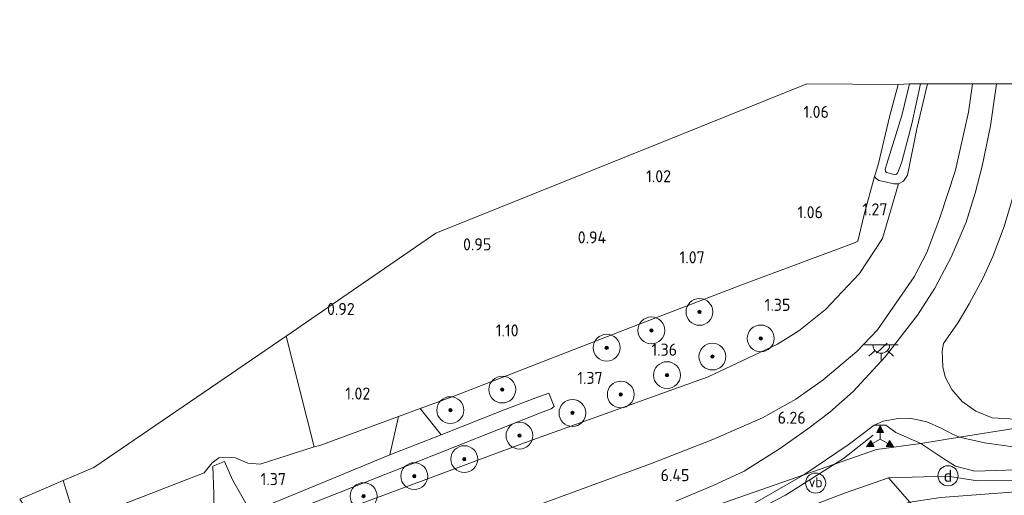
# Model space of a CAD drawing. Extents: x 130905 to 137824, y 412333 to 417928.
# Tile 254 of 256: x 136065 to 136212, y 416762 to 416833. Entities that reach past the tile are written whole.
import ezdxf
from ezdxf.enums import TextEntityAlignment as Align
from ezdxf.lldxf.tags import DXFTag

# ---------------------------------------------------------------- set-up
doc = ezdxf.new("R2010")
doc.units = 0
for name, color, linetype, lineweight in [('B-ME-GR-BOOM-S', 90, 'Continuous', 25), ('B-ME-GR-BOUWLAND_AKKERBOUW-GV', 80, 'Continuous', 13), ('B-ME-GR-GRAS-GV', 60, 'Continuous', 13), ('B-ME-GW-TALUD_KRUIN-G', 90, 'Continuous', 18), ('B-ME-GW-TALUD_TEEN-G', 90, 'Continuous', 18), ('B-ME-IE-MEUBILAIR_DIJKPAAL-S', 7, 'Continuous', 25), ('B-ME-IE-MEUBILAIR_WEGMEUBILAIR-G', 7, 'Continuous', 18), ('B-ME-IE-MEUBILAIR_WEGMEUBILAIR-S', 7, 'Continuous', 25), ('B-ME-IE-MEUBILAIR_WEGMEUBILAIR_VERKEERSBORD-S', 7, 'Continuous', 25), ('B-ME-IE-TERREINAFSCHEIDING_DOORGANG-G', 210, 'Continuous', 18), ('B-ME-IE-TERREINAFSCHEIDING_KUNSTMATIG_HEKWERK-G', 20, 'IE-TERREINAFSCHEIDING-KUNSTMATIG', 18), ('B-ME-KG-GRENS_OPNAME-G', 210, 'KG-OPNAME', 18), ('B-ME-KL-ET_LS_OV_LICHTPUNT-S', 190, 'Continuous', 25), ('B-ME-OG-WATER_SLOOT-G', 120, 'Continuous', 18), ('B-ME-OG-WATER_SLOOT-GV', 120, 'Continuous', 18), ('B-ME-VH-VERHARDING_ASFALT-GV', 252, 'Continuous', 18), ('B-ME-VH-VERHARDING_HALFVERHARDING-GV', 252, 'Continuous', 18), ('B-ME-WH-WINTERBED-G', 150, 'WH-WINTERBED', 18), ('X-XX-AL-HOOGTELABEL-S', 7, 'Continuous', 25)]:
    doc.layers.add(name, color=color, linetype=linetype, lineweight=lineweight)
doc.styles.add('NLCS-ISO', font='NLCS-ISO.ttf')
doc.styles.add('NLCS-ISO-ANNOTATIVE-T18', font='NLCS-ISO.ttf', dxfattribs={"height": 1.8})
doc.styles.get("Standard").update_dxf_attribs({"font": 'arial.ttf'})
doc.linetypes.add('IE-TERREINAFSCHEIDING-KUNSTMATIG', pattern='A,4,[82,NLCS.SHX,S=0.75,R=90,X=0,Y=0],4,-2', length=10)
tags = doc.linetypes.add('KG-OPNAME', pattern='A,5.5,-2,["O",Standard,S=1.8,R=0,X=-0.5,Y=-0.9],-2,5.5,-2,[5,NLCS.SHX,S=0.75,R=0,X=0,Y=0],-2', length=19).pattern_tags.tags
tags[6] = DXFTag(74, 10)
tags = doc.linetypes.add('WH-WINTERBED', pattern='A,6,-3.5,["WB",Standard,S=1.8,R=0,X=-1.5,Y=-0.9],-3.5,6,-3.5,6,-3.5,6,-3.5,6,-3.5', length=51).pattern_tags.tags
tags[6] = DXFTag(74, 10)

# ---------------------------------------------------------------- blocks, each defined once
blk = doc.blocks.new('SAL-HOOGTELABEL-SO')
at = {"color": 0, "linetype": 'ByBlock', "lineweight": -2, "style": 'NLCS-ISO-ANNOTATIVE-T18'}
blk.add_attdef('HOOGTE', text='', height=1.8, dxfattribs=at).set_placement((2.79, 0), align=Align.RIGHT)
blk = doc.blocks.new('SGR-BOOM_01-SO')
at = {"linetype": 'ByBlock', "lineweight": 18}
h = blk.add_hatch(color=0, dxfattribs=at)
h.dxf.hatch_style = 1
edge = h.paths.add_edge_path()
edge.add_arc((0, 0), 0.25, 0, 360)
at = {"color": 0, "linetype": 'ByBlock', "lineweight": 18}
for radius in [2, 0.25]:
    blk.add_circle((0, 0), radius, dxfattribs=at)
blk = doc.blocks.new('SIE-WEG_VERKEERSBORD_WEGWIJZER-SO')
at = {"linetype": 'ByBlock', "lineweight": 18}
h = blk.add_hatch(color=0, dxfattribs=at)
h.dxf.hatch_style = 1
h.paths.add_polyline_path([(0.5, 1), (0, 2), (-0.5, 1)])
h = blk.add_hatch(color=0, dxfattribs=at)
h.dxf.hatch_style = 1
h.paths.add_polyline_path([(-1.38, -0.22), (-2, -1.15), (-0.88, -1.09)])
h = blk.add_hatch(color=0, dxfattribs=at)
h.dxf.hatch_style = 1
h.paths.add_polyline_path([(1.38, -0.22), (2, -1.15), (0.88, -1.09)])
at = {"color": 0, "linetype": 'ByBlock', "lineweight": 18}
for points in [[(0.5, 1), (0, 2), (-0.5, 1)], [(-1.38, -0.22), (-2, -1.15), (-0.88, -1.09)], [(1.38, -0.22), (2, -1.15), (0.88, -1.09)]]:
    blk.add_lwpolyline(points, close=True, dxfattribs=at)
for points in [[(-1.13, -0.65), (0, 0)], [(0, 1), (0, 0)], [(1.13, -0.65), (0, 0)]]:
    blk.add_lwpolyline(points, dxfattribs=at)
blk = doc.blocks.new('SIE-DIJKPAAL-SO')
at = {"color": 0, "linetype": 'ByBlock', "lineweight": 18}
blk.add_circle((0, 0), 1.5, dxfattribs=at)
at = {"color": 0, "linetype": 'ByBlock', "lineweight": 18, "style": 'NLCS-ISO'}
blk.add_text('d', height=1.8, dxfattribs=at).set_placement((0, 0), align=Align.MIDDLE_CENTER)
blk = doc.blocks.new('SKL-ET_OV_LICHTPUNT-SO')
at = {"color": 0, "linetype": 'ByBlock', "lineweight": 18}
for points in [[(-1.25, 0), (-2.5, 0)], [(1.25, 0), (2.5, 0)], [(-0.92, -0.85), (-1.83, -1.7)], [(0, -1.25), (0, -2.5)], [(0.92, -0.85), (1.83, -1.7)]]:
    blk.add_lwpolyline(points, dxfattribs=at)
blk.add_lwpolyline([(0, 0), (1.25, 0, -1), (-1.25, 0)], format="xyb", close=True, dxfattribs=at)
blk = doc.blocks.new('SIE-WEG_PAAL_VERKEERSBORD-SO')
at = {"color": 0, "linetype": 'ByBlock', "lineweight": 18}
blk.add_circle((0, 0), 1.5, dxfattribs=at)
at = {"color": 0, "linetype": 'ByBlock', "lineweight": 18, "style": 'NLCS-ISO'}
blk.add_text('vb', height=1.5, dxfattribs=at).set_placement((0, 0.13), align=Align.MIDDLE_CENTER)

msp = doc.modelspace()

# ---------------------------------------------------------------- linework, layer by layer
at = {"layer": 'B-ME-GR-BOUWLAND_AKKERBOUW-GV'}
msp.add_polyline3d([(136109.803, 416769.84, 1.034), (136108.976, 416769.629, 1.012), (136104.775, 416786.154, 1.034), (136127.068, 416801.449, 1.038), (136160.477, 416814.924, 0.999), (136182.281, 416823.719, 0.982), (136195.837, 416823.62, 1.07), (136194.551, 416818.79, 1.033), (136192.921, 416811.868, 0.87), (136192.517, 416810.5, 0.98), (136192.33, 416809.906, 0.96), (136190.793, 416804.271, 1.244), (136189.85, 416800.284, 1.268), (136189.361, 416800.051, 1.264), (136172.432, 416793.747, 0.982), (136155.261, 416787.104, 0.93), (136129.886, 416777.26, 0.926), (136124.738, 416775.358, 0.954), (136121.521, 416774.169, 0.971)], close=True, dxfattribs=at)
at = {"layer": 'B-ME-GR-GRAS-GV'}
for points in [[(136112.256, 416759.829, 1.425), (136140.263, 416770.25, 1.435), (136167.606, 416780.083, 1.59), (136177.924, 416784.918, 1.56), (136181.074, 416786.904, 1.613), (136185.062, 416790.092, 1.658), (136190.106, 416795.489, 1.65), (136193.539, 416800.68, 1.526), (136195.879, 416808.808, 1.041), (136196.652, 416809.199, 1.087), (136197.224, 416810.133, 1.191), (136198.652, 416817.023, 1.111), (136200.209, 416823.719, 1.111), (136206.899, 416823.719, 4.796), (136206.311, 416819.473, 4.715), (136204.381, 416810.846, 4.983), (136202.05, 416803.731, 5.15), (136200.13, 416798.571, 5.348), (136198.24, 416794.949, 5.539), (136192.784, 416787.089, 5.858), (136189.683, 416783.841, 5.708), (136184.677, 416779.609, 5.916), (136180.639, 416776.74, 5.822), (136175.688, 416773.949, 5.967), (136171.455, 416772.141, 5.99), (136168.303, 416770.752, 6.076), (136159.004, 416767.145, 6.135), (136141.144, 416760.548, 6.038)], [(136141.144, 416760.548, 6.038), (136159.004, 416767.145, 6.135), (136168.303, 416770.752, 6.076), (136171.455, 416772.141, 5.99), (136175.688, 416773.949, 5.967), (136180.639, 416776.74, 5.822), (136184.677, 416779.609, 5.916), (136189.683, 416783.841, 5.708), (136192.784, 416787.089, 5.858), (136198.24, 416794.949, 5.539), (136200.13, 416798.571, 5.348), (136202.05, 416803.731, 5.15), (136204.381, 416810.846, 4.983), (136206.311, 416819.473, 4.715), (136206.899, 416823.719, 4.796), (136210.504, 416823.719, 4.989), (136209.576, 416817.479, 5.054), (136208.352, 416811.425, 5.213), (136207.311, 416807.445, 5.235), (136205.95, 416803.11, 5.489), (136203.737, 416797.914, 5.626), (136201.295, 416793.293, 5.686), (136198.732, 416789.24, 5.789), (136193.933, 416783.035, 6.011), (136189.169, 416777.895, 5.97), (136185.669, 416774.805, 6.116), (136182.421, 416772.349, 6.159), (136178.189, 416769.36, 6.198), (136172.925, 416766.04, 6.262), (136168.314, 416763.871, 6.267), (136162.766, 416761.546, 6.314)], [(136102.033, 416758.63, 1.408), (136123.663, 416767.17, 1.39), (136142.647, 416774.698, 1.412), (136144.211, 416775.287, 1.408), (136144.687, 416775.642, 1.455), (136143.884, 416777.637, 1.459), (136141.962, 416776.948, 1.459), (136137.224, 416775.145, 1.403), (136127.855, 416771.455, 1.371), (136124.738, 416775.358, 0.954), (136129.886, 416777.26, 0.926), (136155.261, 416787.104, 0.93), (136172.432, 416793.747, 0.982), (136189.361, 416800.051, 1.264), (136189.85, 416800.284, 1.268), (136190.793, 416804.271, 1.244), (136192.33, 416809.906, 0.96), (136192.609, 416809.548, 0.956), (136193.018, 416809.292, 1.026), (136195.202, 416808.811, 0.96), (136195.879, 416808.808, 1.041), (136193.539, 416800.68, 1.526), (136190.106, 416795.489, 1.65), (136185.062, 416790.092, 1.658), (136181.074, 416786.904, 1.613), (136177.924, 416784.918, 1.56), (136167.606, 416780.083, 1.59), (136140.263, 416770.25, 1.435), (136112.256, 416759.829, 1.425)], [(136213.316, 416773.773, 6.585), (136209.823, 416773.988, 6.463), (136207.402, 416774.964, 6.423), (136205.36, 416776.382, 6.46), (136203.817, 416778.175, 6.377), (136202.856, 416780.086, 6.293), (136202.487, 416781.554, 6.332), (136202.412, 416783.931, 6.183), (136202.607, 416785.058, 6.183), (136204.759, 416788.191, 6.06), (136206.401, 416790.96, 5.953), (136208.462, 416794.703, 5.987), (136209.926, 416798.013, 5.835), (136211.622, 416802.479, 5.652), (136213.121, 416807.46, 5.637)], [(136073.566, 416758.406, 0.823), (136092.603, 416765.758, 1.077), (136093.775, 416767.277, 1.077), (136094.777, 416768.021, 1.077), (136095.974, 416768.111, 1.077), (136097.252, 416768.016, 1.072), (136099.11, 416767.24, 1.072), (136100.946, 416767.07, 1.072), (136108.976, 416769.629, 1.012), (136109.803, 416769.84, 1.034), (136121.521, 416774.169, 0.971), (136120.203, 416768.442, 1.344), (136110.755, 416764.561, 1.169), (136102.34, 416761.064, 1.196)], [(136171.209, 416759.359, 6.469), (136181.796, 416765.465, 6.52), (136188.408, 416769.943, 6.411), (136192.269, 416772.891, 6.373), (136194, 416772.889, 6.364), (136195.526, 416771.788, 6.434), (136199.205, 416770.173, 6.408), (136202.651, 416767.87, 6.353), (136204.372, 416766.787, 6.314), (136205.734, 416766.425, 6.22), (136207.234, 416766.053, 6.21), (136221.084, 416766.464, 5.927)], [(136098.975, 416760.934, 1.216), (136096.81, 416764.756, 1.186), (136095.634, 416767.471, 1.176), (136093.893, 416766.797, 1.256), (136094.049, 416762.68, 1.261), (136093.981, 416759.842, 1.316)], [(136214.646, 416764.648, 6.099), (136207.675, 416764.565, 6.185), (136203.204, 416765.283, 6.288), (136194.429, 416765.02, 6.224), (136187.874, 416762.747, 6.34), (136175.896, 416758.179, 6.353)], [(136215.941, 416763.167, 5.773), (136202.196, 416762.097, 6.15), (136197.577, 416761.399, 6.198), (136194.429, 416765.02, 6.224), (136203.204, 416765.283, 6.288), (136207.675, 416764.565, 6.185), (136214.646, 416764.648, 6.099)]]:
    msp.add_polyline3d(points, dxfattribs=at)
for points in [[(136198.652, 416817.023, 1.111), (136197.224, 416810.133, 1.191), (136196.652, 416809.199, 1.087), (136195.879, 416808.808, 1.041), (136195.202, 416808.811, 0.96), (136193.018, 416809.292, 1.026), (136192.609, 416809.548, 0.956), (136192.33, 416809.906, 0.96), (136192.517, 416810.5, 0.98), (136192.921, 416811.868, 0.87), (136194.551, 416818.79, 1.033), (136195.837, 416823.62, 1.07), (136197.554, 416823.719, 0.044), (136196.413, 416818.994, 0.044), (136193.916, 416810.985, 0.044), (136193.989, 416810.675, 0.044), (136194.098, 416810.51, 0.044), (136195.239, 416810.19, 0.044), (136195.608, 416810.267, 0.044), (136195.767, 416810.423, 0.044), (136195.897, 416810.764, 0.044), (136196.374, 416812.102, 0.044), (136197.874, 416817.756, 0.044), (136199.155, 416823.719, 0.044), (136200.209, 416823.719, 1.111)], [(136108.976, 416769.629, 1.012), (136100.946, 416767.07, 1.072), (136099.11, 416767.24, 1.072), (136097.252, 416768.016, 1.072), (136095.974, 416768.111, 1.077), (136094.777, 416768.021, 1.077), (136093.775, 416767.277, 1.077), (136092.603, 416765.758, 1.077), (136073.566, 416758.406, 0.823), (136071.644, 416764.627, 0.811), (136076.208, 416766.556, 0.84), (136104.775, 416786.154, 1.034)], [(136073.566, 416758.406, 0.823), (136068.86, 416756.449, 0.861), (136065.154, 416761.884, 0.844), (136071.644, 416764.627, 0.811)], [(136104.447, 416726.428, 6.297), (136093.448, 416720.882, 6.194), (136092.655, 416721.967, 6.426), (136096.076, 416723.9, 6.4), (136099.568, 416725.997, 6.471), (136099.955, 416725.161, 6.447), (136106.75, 416730.327, 6.671), (136113.44, 416735.54, 6.671), (136117.5, 416737.115, 6.641), (136126.195, 416740.316, 6.598), (136136.889, 416744.307, 6.585), (136160.658, 416752.829, 6.542), (136175.896, 416758.179, 6.353), (136187.874, 416762.747, 6.34), (136194.429, 416765.02, 6.224), (136197.577, 416761.399, 6.198), (136180.472, 416755.877, 6.278), (136160.459, 416750.049, 6.373), (136146.502, 416745.443, 6.214), (136131.689, 416740.19, 6.422), (136119.78, 416734.886, 6.406)], [(136252.673, 416764.557, 4.056), (136271.676, 416764.225, 3.076), (136279.568, 416764.364, 2.968), (136283.552, 416763.3, 2.666), (136285.244, 416762.107, 2.315), (136283.48, 416761.559, 2.297), (136280.499, 416761.42, 2.293), (136270.77, 416760.953, 2.138), (136253.333, 416759.441, 1.993), (136242.729, 416758.289, 2.175), (136229.003, 416756.053, 2.308), (136214.088, 416752.847, 2.341), (136207.115, 416750.888, 2.156), (136204.79, 416753.493, 3.123), (136197.577, 416761.399, 6.198), (136202.196, 416762.097, 6.15), (136215.941, 416763.167, 5.773), (136219.504, 416763.769, 5.723), (136232.491, 416764.395, 5.123)]]:
    msp.add_polyline3d(points, close=True, dxfattribs=at)
at = {"layer": 'B-ME-GW-TALUD_KRUIN-G'}
for points in [[(136206.899, 416823.719, 4.796), (136206.311, 416819.473, 4.715), (136204.381, 416810.846, 4.983), (136202.05, 416803.731, 5.15), (136200.13, 416798.571, 5.348), (136198.24, 416794.949, 5.539), (136192.784, 416787.089, 5.858), (136189.683, 416783.841, 5.708), (136184.677, 416779.609, 5.916), (136180.639, 416776.74, 5.822), (136175.688, 416773.949, 5.967), (136171.455, 416772.141, 5.99), (136168.303, 416770.752, 6.076), (136159.004, 416767.145, 6.135), (136141.144, 416760.548, 6.038), (136116.775, 416751.091, 6.158), (136095.815, 416743.31, 6.208), (136081.729, 416737.872, 6.137)], [(136093.448, 416720.882, 6.194), (136104.447, 416726.428, 6.297), (136119.78, 416734.886, 6.406), (136131.689, 416740.19, 6.422), (136146.502, 416745.443, 6.214), (136160.459, 416750.049, 6.373), (136180.472, 416755.877, 6.278), (136197.577, 416761.399, 6.198), (136202.196, 416762.097, 6.15), (136215.941, 416763.167, 5.773), (136219.504, 416763.769, 5.723), (136232.491, 416764.395, 5.123), (136252.673, 416764.557, 4.056), (136271.676, 416764.225, 3.076), (136279.568, 416764.364, 2.968), (136283.552, 416763.3, 2.666), (136285.244, 416762.107, 2.315)]]:
    msp.add_polyline3d(points, dxfattribs=at)
at = {"layer": 'B-ME-GW-TALUD_TEEN-G'}
msp.add_polyline3d([(136076.465, 416745.428, 1.421), (136112.256, 416759.829, 1.425), (136140.263, 416770.25, 1.435), (136167.606, 416780.083, 1.59), (136177.924, 416784.918, 1.56), (136181.074, 416786.904, 1.613), (136185.062, 416790.092, 1.658), (136190.106, 416795.489, 1.65), (136193.539, 416800.68, 1.526), (136195.879, 416808.808, 1.041)], dxfattribs=at)
at = {"layer": 'B-ME-IE-MEUBILAIR_WEGMEUBILAIR-G'}
for points in [[(136192.641, 416783.599, 6.034), (136194.237, 416785.071, 6.034)], [(136168.052, 416756.969, 7.198), (136172.498, 416759.033, 7.102), (136179.094, 416762.468, 7.158), (136187.717, 416767.892, 6.827), (136192.144, 416771.368, 6.542)]]:
    msp.add_polyline3d(points, dxfattribs=at)
at = {"layer": 'B-ME-IE-TERREINAFSCHEIDING_DOORGANG-G'}
msp.add_polyline3d([(136071.644, 416764.627, 0.811), (136073.566, 416758.406, 0.823)], dxfattribs=at)
at = {"layer": 'B-ME-IE-TERREINAFSCHEIDING_KUNSTMATIG_HEKWERK-G'}
for points in [[(136221.209, 416765.427, 5.897), (136214.646, 416764.648, 6.099), (136207.675, 416764.565, 6.185), (136203.204, 416765.283, 6.288), (136194.429, 416765.02, 6.224), (136187.874, 416762.747, 6.34), (136175.896, 416758.179, 6.353), (136160.658, 416752.829, 6.542), (136136.889, 416744.307, 6.585), (136126.195, 416740.316, 6.598), (136117.5, 416737.115, 6.641), (136113.44, 416735.54, 6.671), (136106.75, 416730.327, 6.671), (136099.955, 416725.161, 6.447)], [(136211.197, 416745.406, 1.704), (136209.63, 416747.987, 1.876), (136207.115, 416750.888, 2.156), (136204.79, 416753.493, 3.123), (136197.577, 416761.399, 6.198), (136194.429, 416765.02, 6.224)]]:
    msp.add_polyline3d(points, dxfattribs=at)
at = {"layer": 'B-ME-KG-GRENS_OPNAME-G'}
msp.add_polyline3d([(136261.106, 416837.58, 4.873), (136236.561, 416823.719, 5.144), (136216.068, 416823.699, 5.094), (136210.504, 416823.719, 4.989), (136206.899, 416823.719, 4.796), (136200.209, 416823.719, 1.111), (136199.155, 416823.719, 0.044), (136197.554, 416823.719, 0.044), (136195.837, 416823.62, 1.07), (136182.281, 416823.719, 0.982), (136160.477, 416814.924, 0.999), (136127.068, 416801.449, 1.038), (136104.775, 416786.154, 1.034), (136076.208, 416766.556, 0.84), (136071.644, 416764.627, 0.811), (136065.154, 416761.884, 0.844)], dxfattribs=at)
at = {"layer": 'B-ME-OG-WATER_SLOOT-G'}
msp.add_polyline3d([(136195.837, 416823.62, 1.07), (136194.551, 416818.79, 1.033), (136192.921, 416811.868, 0.87), (136192.517, 416810.5, 0.98), (136192.33, 416809.906, 0.96), (136192.609, 416809.548, 0.956), (136193.018, 416809.292, 1.026), (136195.202, 416808.811, 0.96), (136195.879, 416808.808, 1.041), (136196.652, 416809.199, 1.087), (136197.224, 416810.133, 1.191), (136198.652, 416817.023, 1.111), (136200.209, 416823.719, 1.111)], dxfattribs=at)
at = {"layer": 'B-ME-OG-WATER_SLOOT-GV'}
msp.add_polyline3d([(136195.608, 416810.267, 0.044), (136195.239, 416810.19, 0.044), (136194.098, 416810.51, 0.044), (136193.989, 416810.675, 0.044), (136193.916, 416810.985, 0.044), (136196.413, 416818.994, 0.044), (136197.554, 416823.719, 0.044), (136199.155, 416823.719, 0.044), (136197.874, 416817.756, 0.044), (136196.374, 416812.102, 0.044), (136195.897, 416810.764, 0.044), (136195.767, 416810.423, 0.044)], close=True, dxfattribs=at)
at = {"layer": 'B-ME-VH-VERHARDING_ASFALT-GV'}
for points in [[(136162.766, 416761.546, 6.314), (136168.314, 416763.871, 6.267), (136172.925, 416766.04, 6.262), (136178.189, 416769.36, 6.198), (136182.421, 416772.349, 6.159), (136185.669, 416774.805, 6.116), (136189.169, 416777.895, 5.97), (136193.933, 416783.035, 6.011), (136198.732, 416789.24, 5.789), (136201.295, 416793.293, 5.686), (136203.737, 416797.914, 5.626), (136205.95, 416803.11, 5.489), (136207.311, 416807.445, 5.235), (136208.352, 416811.425, 5.213), (136209.576, 416817.479, 5.054), (136210.504, 416823.719, 4.989), (136216.068, 416823.699, 5.094)], [(136213.121, 416807.46, 5.637), (136211.622, 416802.479, 5.652), (136209.926, 416798.013, 5.835), (136208.462, 416794.703, 5.987), (136206.401, 416790.96, 5.953), (136204.759, 416788.191, 6.06), (136202.607, 416785.058, 6.183), (136202.412, 416783.931, 6.183), (136202.487, 416781.554, 6.332), (136202.856, 416780.086, 6.293), (136203.817, 416778.175, 6.377), (136205.36, 416776.382, 6.46), (136207.402, 416774.964, 6.423), (136209.823, 416773.988, 6.463), (136213.316, 416773.773, 6.585)], [(136102.34, 416761.064, 1.196), (136110.755, 416764.561, 1.169), (136120.203, 416768.442, 1.344), (136127.855, 416771.455, 1.371), (136137.224, 416775.145, 1.403), (136141.962, 416776.948, 1.459), (136143.884, 416777.637, 1.459), (136144.687, 416775.642, 1.455), (136144.211, 416775.287, 1.408), (136142.647, 416774.698, 1.412), (136123.663, 416767.17, 1.39), (136102.033, 416758.63, 1.408)], [(136211.941, 416769.824, 6.285), (136208.686, 416770.232, 6.383), (136204.98, 416771.097, 6.443), (136203.835, 416771.59, 6.423), (136202.272, 416772.418, 6.423), (136200.106, 416773.379, 6.473), (136197.582, 416773.91, 6.433), (136195.837, 416773.886, 6.463), (136193.621, 416773.491, 6.433), (136192.269, 416772.891, 6.373), (136188.408, 416769.943, 6.411), (136181.796, 416765.465, 6.52), (136171.209, 416759.359, 6.469)], [(136093.981, 416759.842, 1.316), (136094.049, 416762.68, 1.261), (136093.893, 416766.797, 1.256), (136095.634, 416767.471, 1.176), (136096.81, 416764.756, 1.186), (136098.975, 416760.934, 1.216)]]:
    msp.add_polyline3d(points, dxfattribs=at)
at = {"layer": 'B-ME-VH-VERHARDING_HALFVERHARDING-GV'}
for points in [[(136127.855, 416771.455, 1.371), (136120.203, 416768.442, 1.344), (136121.521, 416774.169, 0.971), (136124.738, 416775.358, 0.954)], [(136216.452, 416769.108, 6.219), (136219.239, 416769.083, 6.189), (136220.892, 416769.377, 6.124), (136221.084, 416766.464, 5.927), (136207.234, 416766.053, 6.21), (136205.734, 416766.425, 6.22), (136204.372, 416766.787, 6.314), (136202.651, 416767.87, 6.353), (136199.205, 416770.173, 6.408), (136195.526, 416771.788, 6.434), (136194, 416772.889, 6.364), (136192.269, 416772.891, 6.373), (136193.621, 416773.491, 6.433), (136195.837, 416773.886, 6.463), (136197.582, 416773.91, 6.433), (136200.106, 416773.379, 6.473), (136202.272, 416772.418, 6.423), (136203.835, 416771.59, 6.423), (136204.98, 416771.097, 6.443), (136208.686, 416770.232, 6.383), (136211.941, 416769.824, 6.285)]]:
    msp.add_polyline3d(points, close=True, dxfattribs=at)
at = {"layer": 'B-ME-WH-WINTERBED-G'}
msp.add_polyline3d([(136091.913, 416723.042, 6.449), (136099.057, 416727.101, 6.501), (136105.427, 416733.205, 6.649), (136108.176, 416736.416, 6.619), (136125.324, 416745.4, 6.839), (136159.514, 416757.696, 6.597), (136181.796, 416765.465, 6.52), (136186.511, 416767.109, 6.637), (136192.624, 416769.24, 6.482), (136199.205, 416770.173, 6.408), (136204.98, 416771.097, 6.443), (136213.049, 416772.399, 6.672), (136223.266, 416774.391, 7.032), (136238.119, 416781.608, 7.337), (136243.739, 416783.956, 7.157), (136264.926, 416792.739, 7.776), (136285.642, 416800.039, 8.465), (136292.269, 416802.374, 9.294), (136300.919, 416805.457, 9.369), (136307.185, 416807.716, 8.81), (136330.341, 416816.407, 8.988), (136334.989, 416818.129, 9.018), (136358.384, 416828.765, 8.874), (136381.778, 416839.402, 8.731)], dxfattribs=at)

# ---------------------------------------------------------------- block references
at = {"layer": 'B-ME-GR-BOOM-S'}
for p in [(136166.293, 416789.753, 1.385), (136159.135, 416786.989, 1.415), (136175.41, 416785.791, 1.415), (136152.482, 416784.413, 1.415), (136168.219, 416783.096, 1.405), (136161.461, 416780.327, 1.385), (136136.95, 416778.182, 1.385), (136154.587, 416777.446, 1.475), (136129.23, 416775.117, 1.385), (136147.395, 416774.694, 1.525), (136139.512, 416771.323, 1.475), (136131.297, 416767.819, 1.475), (136123.857, 416765.287, 1.395), (136116.321, 416762.311, 1.395)]:
    msp.add_blockref('SGR-BOOM_01-SO', p, dxfattribs=at)
at = {"layer": 'B-ME-IE-MEUBILAIR_DIJKPAAL-S'}
msp.add_blockref('SIE-DIJKPAAL-SO', (136203.266, 416765.343, 6.259), dxfattribs=at)
at = {"layer": 'B-ME-IE-MEUBILAIR_WEGMEUBILAIR-S'}
msp.add_blockref('SIE-WEG_PAAL_VERKEERSBORD-SO', (136183.572, 416764.256, 6.503), dxfattribs=at)
at = {"layer": 'B-ME-IE-MEUBILAIR_WEGMEUBILAIR_VERKEERSBORD-S'}
msp.add_blockref('SIE-WEG_VERKEERSBORD_WEGWIJZER-SO', (136193.163, 416770.807, 6.513), dxfattribs=at)
at = {"layer": 'B-ME-KL-ET_LS_OV_LICHTPUNT-S'}
msp.add_blockref('SKL-ET_OV_LICHTPUNT-SO', (136193.337, 416784.837, 6.034), dxfattribs=at)
at = {"layer": 'X-XX-AL-HOOGTELABEL-S'}
for p, values in [((136182.754, 416818.638, 1.055), {'HOOGTE': '1.06'}), ((136159.273, 416809.05, 1.02), {'HOOGTE': '1.02'}), ((136181.869, 416803.692, 1.055), {'HOOGTE': '1.06'}), ((136191.465, 416804.121, 1.27), {'HOOGTE': '1.27'}), ((136132.523, 416798.906, 0.945), {'HOOGTE': '0.95'}), ((136149.626, 416799.945, 0.943), {'HOOGTE': '0.94'}), ((136164.28, 416796.975, 1.07), {'HOOGTE': '1.07'}), ((136177.02, 416789.893, 1.348), {'HOOGTE': '1.35'}), ((136112.209, 416789.278, 0.92), {'HOOGTE': '0.92'}), ((136136.587, 416786.091, 1.095), {'HOOGTE': '1.10'}), ((136160.171, 416783.221, 1.36), {'HOOGTE': '1.36'}), ((136149.097, 416779.011, 1.373), {'HOOGTE': '1.37'}), ((136114.52, 416776.689, 1.02), {'HOOGTE': '1.02'}), ((136179.304, 416773.097, 6.26), {'HOOGTE': '6.26'}), ((136101.984, 416763.947, 1.373), {'HOOGTE': '1.37'}), ((136162.011, 416764.538, 6.448), {'HOOGTE': '6.45'})]:
    msp.add_blockref('SAL-HOOGTELABEL-SO', p, dxfattribs=at).add_auto_attribs(values)

doc.saveas('drawing.dxf')
